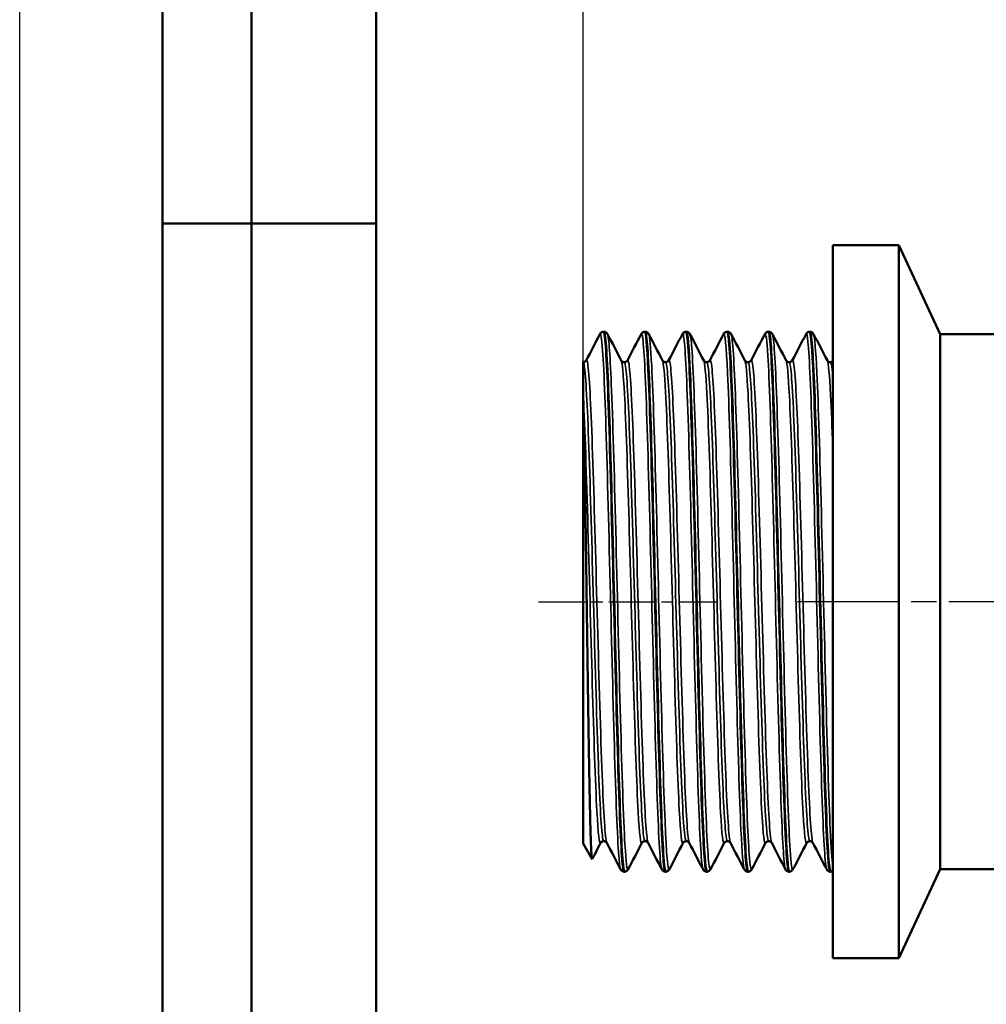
# Model space of a CAD drawing. Header units: millimetres. Extents: x -81 to 436, y -69 to 356.
# Tile 5 of 11: x 0 to 54, y 188 to 243. Entities that reach past the tile are written whole.
import ezdxf
from ezdxf.enums import TextEntityAlignment as Align

# ---------------------------------------------------------------- set-up
doc = ezdxf.new("R2010")
doc.units = ezdxf.units.MM
doc.linetypes.add('CHAIN', pattern=[0.7087, 0.4724, -0.0591, 0.1181, -0.0591])
for name, color, linetype, lineweight in [('Видимые тонкие (ГОСТ)', 7, 'Continuous', 35), ('Видимый контур (ГОСТ)', 7, 'Continuous', 50), ('Кромка (ГОСТ)', 7, 'Continuous', 50), ('Обозначение (ГОСТ)', 7, 'Continuous', 25), ('Осевая линия (ГОСТ)', 7, 'Continuous', 25), ('Размер (ГОСТ)', 7, 'Continuous', 25), ('Эскизная геометрия (ГОСТ)', 7, 'Continuous', 50)]:
    doc.layers.add(name, color=color, linetype=linetype, lineweight=lineweight)
doc.styles.get("Standard").update_dxf_attribs({"font": 'GOST Common Italic.ttf'})
doc.styles.add('Обычный текст (ГОСТ)', font='GOST Common Italic.ttf')
doc.dimstyles.new('Обычный (ГОСТ)', dxfattribs={"dimtxt": 3.5, "dimasz": 3.5, "dimexe": 1, "dimexo": 0, "dimgap": 0.5, "dimtad": 1, "dimrnd": 1e-08, "dimtxsty": 'Обычный текст (ГОСТ)', "dimblk": 'Filled-1', "dimcen": 0.09, "dimdle": 15, "dimclrd": 256, "dimclre": 256, "dimclrt": 256, "dimazin": 2, "dimtfac": 0.714286, "dimtdec": 3, "dimtmove": 0, "dimatfit": 3, "dimfxl": 1, "dimtolj": 1, "dimlwd": 25, "dimlwe": 25, "dimarcsym": 0})

# ---------------------------------------------------------------- blocks, each defined once
blk = doc.blocks.new('ГОСТ - Доп. графы 2')
at = {"layer": 'Эскизная геометрия (ГОСТ)'}
for p, q in [((-12, 0), (-12, 120)), ((-7, 0), (-7, 120)), ((-12, 60), (0, 60))]:
    blk.add_line(p, q, dxfattribs=at)
at = {"layer": 'Обозначение (ГОСТ)', "lineweight": 30, "width": 0.8, "flags": 17}
for tag, p in [('Первичная_применяемость', (-3.651, 90.027)), ('Справочный_номер', (-3.551, 30.017))]:
    blk.add_attdef(tag, text='', height=3.17, rotation=90, dxfattribs=at).set_placement(p, align=Align.MIDDLE_CENTER)
blk = doc.blocks.new('Рамки ГОСТ_ граница 297x210')
at = {"layer": 'Кромка (ГОСТ)', "lineweight": 25}
blk.add_line((0, 0), (0, 297), dxfattribs=at)
at = {"layer": 'Кромка (ГОСТ)'}
blk.add_line((20, 292), (20, 5), dxfattribs=at)
blk = doc.blocks.new('Filled-1')
at = {"color": 0}
for p, q in [((0, 0), (-1, 0.143)), ((-1, 0.143), (-1, -0.143)), ((-1, 0), (0, 0)), ((-1, -0.143), (0, 0))]:
    blk.add_line(p, q, dxfattribs=at)
at = {"color": 0, "flags": 128}
blk.add_lwpolyline([(-1, -0.143), (0, 0), (-1, 0.143), (-1, -0.143)], dxfattribs=at)
at = {"color": 0}
blk.add_solid([(-1, -0.143), (0, 0), (-1, 0.143), (-1, -0.143)], dxfattribs=at)
blk = doc.blocks.new('*D8')
at = {"layer": 'Defpoints', "color": 0, "linetype": 'Continuous', "transparency": 16777216}
for p in [(31.599, 265.63), (97.6, 256.795), (31.599, 222.397)]:
    blk.add_point(p, dxfattribs=at)
at = {"layer": 'Размер (ГОСТ)', "linetype": 'Continuous', "lineweight": 25, "transparency": 16777216}
for p, q in [((31.599, 222.397), (31.599, 266.63)), ((97.6, 256.795), (97.6, 266.63)), ((94.1, 265.63), (35.099, 265.63))]:
    blk.add_line(p, q, dxfattribs=at)
at = {"layer": 'Размер (ГОСТ)', "linetype": 'Continuous', "lineweight": 25, "transparency": 16777216, "xscale": 3.5, "yscale": 3.5, "zscale": 3.5, "rotation": 180}
blk.add_blockref('Filled-1', (31.599, 265.63), dxfattribs=at)
at = {"layer": 'Размер (ГОСТ)', "linetype": 'Continuous', "lineweight": 25, "transparency": 16777216, "xscale": 3.5, "yscale": 3.5, "zscale": 3.5}
blk.add_blockref('Filled-1', (97.6, 265.63), dxfattribs=at)
at = {"layer": 'Размер (ГОСТ)', "linetype": 'Continuous', "lineweight": 25, "transparency": 16777216, "insert": (64.489, 269.63), "char_height": 3.5, "attachment_point": 1, "style": 'Обычный текст (ГОСТ)'}
blk.add_mtext('\\A1;66', dxfattribs=at)

msp = doc.modelspace()

# ---------------------------------------------------------------- linework, layer by layer
at = {"layer": 'Видимые тонкие (ГОСТ)'}
for points, knots in [([(32.545, 225.8), (32.594, 225.893), (32.644, 225.587), (32.693, 224.885), (32.776, 223.699), (32.86, 221.389), (32.943, 218.456), (33.027, 215.524), (33.11, 211.99), (33.194, 208.617), (33.277, 205.246), (33.36, 202.061), (33.444, 199.751), (33.527, 197.441), (33.611, 196.022), (33.694, 195.8), (33.696, 195.794), (33.698, 195.789), (33.701, 195.785)], [3.094605, 3.094605, 3.094605, 3.094605, 3.496999, 3.496999, 3.496999, 4.177541, 4.177541, 4.177541, 4.857885, 4.857885, 4.857885, 5.538035, 5.538035, 5.538035, 6.217995, 6.217995, 6.217995, 6.236197, 6.236197, 6.236197, 6.236197]), ([(39.479, 225.807), (39.553, 225.941), (39.626, 225.167), (39.699, 223.595), (39.783, 221.81), (39.866, 219.01), (39.95, 215.799), (40.033, 212.59), (40.116, 208.993), (40.199, 205.785), (40.283, 202.578), (40.366, 199.782), (40.449, 197.999), (40.511, 196.673), (40.573, 195.914), (40.635, 195.789)], [21.944161, 21.944161, 21.944161, 21.944161, 22.542885, 22.542885, 22.542885, 23.222581, 23.222581, 23.222581, 23.901922, 23.901922, 23.901922, 24.580921, 24.580921, 24.580921, 25.085753, 25.085753, 25.085753, 25.085753]), ([(41.791, 225.801), (41.846, 225.904), (41.902, 225.496), (41.958, 224.592), (42.042, 223.237), (42.125, 220.779), (42.209, 217.75), (42.292, 214.725), (42.376, 211.154), (42.459, 207.81), (42.543, 204.47), (42.626, 201.381), (42.71, 199.21), (42.789, 197.157), (42.867, 195.94), (42.946, 195.785)], [28.227346, 28.227346, 28.227346, 28.227346, 28.682129, 28.682129, 28.682129, 29.364085, 29.364085, 29.364085, 30.045164, 30.045164, 30.045164, 30.725433, 30.725433, 30.725433, 31.368939, 31.368939, 31.368939, 31.368939]), ([(32.967, 225.807), (33.042, 225.657), (33.118, 224.537), (33.194, 222.633), (33.277, 220.534), (33.36, 217.495), (33.444, 214.175), (33.527, 210.856), (33.611, 207.279), (33.694, 204.217), (33.777, 201.155), (33.861, 198.629), (33.944, 197.186), (34.004, 196.156), (34.063, 195.681), (34.122, 195.79)], [9.471766, 9.471766, 9.471766, 9.471766, 10.088634, 10.088634, 10.088634, 10.768784, 10.768784, 10.768784, 11.448744, 11.448744, 11.448744, 12.128518, 12.128518, 12.128518, 12.613359, 12.613359, 12.613359, 12.613359]), ([(34.856, 225.801), (34.886, 225.859), (34.915, 225.778), (34.944, 225.553), (35.027, 224.91), (35.11, 223.094), (35.193, 220.496), (35.277, 217.899), (35.36, 214.539), (35.443, 211.14), (35.526, 207.741), (35.61, 204.327), (35.693, 201.633), (35.776, 198.939), (35.859, 196.983), (35.942, 196.187), (35.966, 195.964), (35.989, 195.832), (36.012, 195.79)], [9.37779, 9.37779, 9.37779, 9.37779, 9.615086, 9.615086, 9.615086, 10.29399, 10.29399, 10.29399, 10.972733, 10.972733, 10.972733, 11.651317, 11.651317, 11.651317, 12.329748, 12.329748, 12.329748, 12.519383, 12.519383, 12.519383, 12.519383]), ([(35.278, 225.802), (35.333, 225.692), (35.388, 225.085), (35.443, 224.017), (35.526, 222.401), (35.61, 219.738), (35.693, 216.603), (35.776, 213.468), (35.859, 209.883), (35.942, 206.618), (36.026, 203.354), (36.109, 200.434), (36.192, 198.485), (36.273, 196.595), (36.353, 195.632), (36.434, 195.785)], [15.754951, 15.754951, 15.754951, 15.754951, 16.203482, 16.203482, 16.203482, 16.882067, 16.882067, 16.882067, 17.560497, 17.560497, 17.560497, 18.238777, 18.238777, 18.238777, 18.896544, 18.896544, 18.896544, 18.896544]), ([(37.168, 225.807), (37.175, 225.822), (37.182, 225.827), (37.189, 225.824), (37.273, 225.784), (37.356, 224.552), (37.439, 222.393), (37.524, 220.184), (37.609, 217.02), (37.694, 213.608), (37.777, 210.247), (37.861, 206.67), (37.945, 203.659), (38.029, 200.649), (38.112, 198.225), (38.196, 196.915), (38.239, 196.25), (38.281, 195.874), (38.324, 195.793)], [15.660975, 15.660975, 15.660975, 15.660975, 15.719727, 15.719727, 15.719727, 16.397315, 16.397315, 16.397315, 17.09053, 17.09053, 17.09053, 17.773665, 17.773665, 17.773665, 18.456313, 18.456313, 18.456313, 18.802568, 18.802568, 18.802568, 18.802568]), ([(37.59, 225.8), (37.624, 225.735), (37.659, 225.473), (37.694, 225.013), (37.777, 223.904), (37.861, 221.652), (37.945, 218.748), (38.029, 215.846), (38.112, 212.314), (38.196, 208.921), (38.28, 205.53), (38.363, 202.302), (38.447, 199.939), (38.531, 197.578), (38.614, 196.097), (38.698, 195.818), (38.714, 195.765), (38.729, 195.756), (38.745, 195.788)], [22.038136, 22.038136, 22.038136, 22.038136, 22.32128, 22.32128, 22.32128, 23.004415, 23.004415, 23.004415, 23.687062, 23.687062, 23.687062, 24.369238, 24.369238, 24.369238, 25.05096, 25.05096, 25.05096, 25.179729, 25.179729, 25.179729, 25.179729]), ([(39.901, 225.805), (39.917, 225.775), (39.933, 225.702), (39.95, 225.585), (40.033, 224.979), (40.116, 223.196), (40.199, 220.62), (40.283, 218.046), (40.366, 214.699), (40.449, 211.299), (40.532, 207.901), (40.616, 204.475), (40.699, 201.759), (40.782, 199.044), (40.865, 197.056), (40.948, 196.225), (40.984, 195.864), (41.021, 195.722), (41.057, 195.792)], [28.321322, 28.321322, 28.321322, 28.321322, 28.453331, 28.453331, 28.453331, 29.132671, 29.132671, 29.132671, 29.811671, 29.811671, 29.811671, 30.490346, 30.490346, 30.490346, 31.168712, 31.168712, 31.168712, 31.462914, 31.462914, 31.462914, 31.462914]), ([(42.212, 225.808), (42.295, 225.649), (42.377, 224.324), (42.459, 222.111), (42.543, 219.868), (42.626, 216.728), (42.71, 213.37), (42.793, 210.017), (42.876, 206.469), (42.96, 203.494), (43.043, 200.522), (43.126, 198.141), (43.209, 196.866), (43.262, 196.054), (43.315, 195.693), (43.368, 195.791)], [34.604507, 34.604507, 34.604507, 34.604507, 35.275914, 35.275914, 35.275914, 35.956182, 35.956182, 35.956182, 36.635705, 36.635705, 36.635705, 37.314546, 37.314546, 37.314546, 37.7461, 37.7461, 37.7461, 37.7461]), ([(44.102, 225.8), (44.138, 225.87), (44.174, 225.73), (44.21, 225.375), (44.293, 224.548), (44.376, 222.562), (44.459, 219.846), (44.543, 217.135), (44.626, 213.714), (44.709, 210.319), (44.792, 206.906), (44.876, 203.543), (44.96, 200.961), (45.043, 198.391), (45.126, 196.612), (45.209, 196.007), (45.225, 195.89), (45.242, 195.817), (45.258, 195.788)], [34.510531, 34.510531, 34.510531, 34.510531, 34.802878, 34.802878, 34.802878, 35.482092, 35.482092, 35.482092, 36.160061, 36.160061, 36.160061, 36.84173, 36.84173, 36.84173, 37.520363, 37.520363, 37.520363, 37.652124, 37.652124, 37.652124, 37.652124]), ([(44.524, 225.803), (44.585, 225.679), (44.647, 224.925), (44.709, 223.608), (44.792, 221.822), (44.876, 219.015), (44.96, 215.794), (45.043, 212.588), (45.126, 208.995), (45.209, 205.79), (45.293, 202.577), (45.376, 199.776), (45.459, 197.992), (45.506, 196.996), (45.553, 196.312), (45.599, 195.988)], [40.887692, 40.887692, 40.887692, 40.887692, 41.39081, 41.39081, 41.39081, 42.07248, 42.07248, 42.07248, 42.751112, 42.751112, 42.751112, 43.431317, 43.431317, 43.431317, 43.810952, 43.810952, 43.810952, 43.810952]), ([(31.6, 224.229), (31.686, 224.229), (31.771, 223.096), (31.857, 221.088), (31.943, 219.072), (32.029, 216.189), (32.115, 213.098), (32.201, 210.008), (32.286, 206.735), (32.372, 204.026), (32.458, 201.329), (32.543, 199.212), (32.629, 198.156), (32.671, 197.633), (32.714, 197.371), (32.756, 197.372)], [3.141593, 3.141593, 3.141593, 3.141593, 3.839575, 3.839575, 3.839575, 4.540191, 4.540191, 4.540191, 5.240583, 5.240583, 5.240583, 5.938007, 5.938007, 5.938007, 6.283185, 6.283185, 6.283185, 6.283185]), ([(31.773, 224.321), (31.801, 224.377), (31.829, 224.319), (31.856, 224.143), (31.942, 223.598), (32.028, 221.926), (32.114, 219.508), (32.199, 217.09), (32.285, 213.945), (32.371, 210.789), (32.458, 207.583), (32.545, 204.391), (32.632, 201.961), (32.717, 199.569), (32.803, 197.933), (32.889, 197.424), (32.902, 197.344), (32.916, 197.292), (32.929, 197.267)], [3.089486, 3.089486, 3.089486, 3.089486, 3.314981, 3.314981, 3.314981, 4.014083, 4.014083, 4.014083, 4.712962, 4.712962, 4.712962, 5.422675, 5.422675, 5.422675, 6.121118, 6.121118, 6.121118, 6.231079, 6.231079, 6.231079, 6.231079]), ([(33.738, 224.322), (33.797, 224.203), (33.857, 223.567), (33.916, 222.458), (34.001, 220.854), (34.087, 218.275), (34.172, 215.304), (34.258, 212.334), (34.343, 208.996), (34.429, 206.047), (34.514, 203.098), (34.6, 200.56), (34.685, 199.008), (34.755, 197.744), (34.824, 197.141), (34.894, 197.268)], [9.476884, 9.476884, 9.476884, 9.476884, 9.958997, 9.958997, 9.958997, 10.656436, 10.656436, 10.656436, 11.353687, 11.353687, 11.353687, 12.050754, 12.050754, 12.050754, 12.618477, 12.618477, 12.618477, 12.618477]), ([(33.912, 224.229), (33.913, 224.229), (33.914, 224.229), (33.916, 224.229), (34.001, 224.194), (34.087, 223.024), (34.173, 220.984), (34.258, 218.945), (34.344, 216.052), (34.43, 212.965), (34.515, 209.878), (34.601, 206.619), (34.687, 203.931), (34.772, 201.243), (34.858, 199.145), (34.944, 198.114), (34.985, 197.618), (35.026, 197.371), (35.067, 197.371)], [9.424778, 9.424778, 9.424778, 9.424778, 9.435737, 9.435737, 9.435737, 10.134686, 10.134686, 10.134686, 10.833447, 10.833447, 10.833447, 11.532024, 11.532024, 11.532024, 12.230421, 12.230421, 12.230421, 12.566371, 12.566371, 12.566371, 12.566371]), ([(34.085, 224.321), (34.114, 224.379), (34.143, 224.312), (34.172, 224.114), (34.258, 223.533), (34.343, 221.834), (34.429, 219.401), (34.514, 216.969), (34.6, 213.822), (34.685, 210.674), (34.771, 207.527), (34.856, 204.402), (34.942, 202.006), (35.027, 199.611), (35.112, 197.964), (35.198, 197.438), (35.212, 197.35), (35.226, 197.293), (35.241, 197.267)], [9.372672, 9.372672, 9.372672, 9.372672, 9.610277, 9.610277, 9.610277, 10.307528, 10.307528, 10.307528, 11.004595, 11.004595, 11.004595, 11.701484, 11.701484, 11.701484, 12.398197, 12.398197, 12.398197, 12.514264, 12.514264, 12.514264, 12.514264]), ([(36.05, 224.321), (36.107, 224.207), (36.165, 223.601), (36.222, 222.544), (36.308, 220.978), (36.393, 218.434), (36.478, 215.485), (36.564, 212.536), (36.649, 209.206), (36.734, 206.246), (36.82, 203.287), (36.905, 200.72), (36.99, 199.124), (37.062, 197.783), (37.134, 197.136), (37.205, 197.267)], [15.76007, 15.76007, 15.76007, 15.76007, 16.229548, 16.229548, 16.229548, 16.925451, 16.925451, 16.925451, 17.621205, 17.621205, 17.621205, 18.316815, 18.316815, 18.316815, 18.901662, 18.901662, 18.901662, 18.901662]), ([(36.223, 224.229), (36.224, 224.229), (36.226, 224.229), (36.227, 224.228), (36.313, 224.191), (36.398, 223.023), (36.484, 220.99), (36.569, 218.956), (36.655, 216.073), (36.74, 212.993), (36.826, 209.913), (36.911, 206.661), (36.997, 203.972), (37.086, 201.154), (37.176, 198.981), (37.266, 197.992), (37.303, 197.576), (37.341, 197.37), (37.379, 197.372)], [15.707963, 15.707963, 15.707963, 15.707963, 15.719858, 15.719858, 15.719858, 16.417266, 16.417266, 16.417266, 17.114524, 17.114524, 17.114524, 17.811636, 17.811636, 17.811636, 18.542384, 18.542384, 18.542384, 18.849556, 18.849556, 18.849556, 18.849556]), ([(36.396, 224.322), (36.424, 224.376), (36.451, 224.32), (36.478, 224.148), (36.564, 223.612), (36.649, 221.96), (36.734, 219.564), (36.82, 217.168), (36.905, 214.048), (36.99, 210.906), (37.075, 207.769), (37.161, 204.634), (37.246, 202.207), (37.333, 199.728), (37.42, 198.009), (37.507, 197.452), (37.522, 197.356), (37.537, 197.295), (37.552, 197.268)], [15.655857, 15.655857, 15.655857, 15.655857, 15.879292, 15.879292, 15.879292, 16.575047, 16.575047, 16.575047, 17.270656, 17.270656, 17.270656, 17.965347, 17.965347, 17.965347, 18.674945, 18.674945, 18.674945, 18.797449, 18.797449, 18.797449, 18.797449]), ([(38.361, 224.322), (38.42, 224.204), (38.479, 223.571), (38.538, 222.469), (38.624, 220.865), (38.709, 218.278), (38.795, 215.299), (38.881, 212.321), (38.967, 208.974), (39.052, 206.02), (39.138, 203.067), (39.224, 200.53), (39.309, 198.984), (39.378, 197.736), (39.448, 197.142), (39.517, 197.268)], [22.043255, 22.043255, 22.043255, 22.043255, 22.523764, 22.523764, 22.523764, 23.223203, 23.223203, 23.223203, 23.922188, 23.922188, 23.922188, 24.620735, 24.620735, 24.620735, 25.184848, 25.184848, 25.184848, 25.184848]), ([(38.534, 224.228), (38.543, 224.229), (38.551, 224.219), (38.559, 224.199), (38.645, 223.986), (38.731, 222.634), (38.817, 220.453), (38.903, 218.272), (38.989, 215.28), (39.075, 212.16), (39.161, 209.042), (39.247, 205.82), (39.332, 203.23), (39.418, 200.642), (39.504, 198.704), (39.59, 197.86), (39.623, 197.531), (39.657, 197.369), (39.69, 197.371)], [21.991149, 21.991149, 21.991149, 21.991149, 22.05887, 22.05887, 22.05887, 22.759785, 22.759785, 22.759785, 23.460246, 23.460246, 23.460246, 24.160269, 24.160269, 24.160269, 24.859873, 24.859873, 24.859873, 25.132741, 25.132741, 25.132741, 25.132741]), ([(38.708, 224.321), (38.737, 224.379), (38.766, 224.311), (38.795, 224.113), (38.881, 223.529), (38.967, 221.822), (39.052, 219.378), (39.138, 216.937), (39.224, 213.78), (39.309, 210.625), (39.395, 207.472), (39.481, 204.346), (39.566, 201.956), (39.652, 199.568), (39.737, 197.934), (39.823, 197.425), (39.836, 197.344), (39.85, 197.292), (39.863, 197.267)], [21.939042, 21.939042, 21.939042, 21.939042, 22.177044, 22.177044, 22.177044, 22.876029, 22.876029, 22.876029, 23.574576, 23.574576, 23.574576, 24.272705, 24.272705, 24.272705, 24.970431, 24.970431, 24.970431, 25.080635, 25.080635, 25.080635, 25.080635]), ([(40.673, 224.322), (40.731, 224.205), (40.79, 223.58), (40.848, 222.491), (40.933, 220.903), (41.019, 218.341), (41.104, 215.383), (41.189, 212.426), (41.275, 209.097), (41.36, 206.146), (41.448, 203.09), (41.537, 200.467), (41.625, 198.907), (41.693, 197.71), (41.76, 197.145), (41.828, 197.269)], [28.32644, 28.32644, 28.32644, 28.32644, 28.803828, 28.803828, 28.803828, 29.499806, 29.499806, 29.499806, 30.195486, 30.195486, 30.195486, 30.915684, 30.915684, 30.915684, 31.468033, 31.468033, 31.468033, 31.468033]), ([(40.846, 224.228), (40.855, 224.229), (40.865, 224.216), (40.874, 224.189), (40.96, 223.946), (41.045, 222.576), (41.131, 220.39), (41.216, 218.205), (41.302, 215.221), (41.387, 212.115), (41.475, 208.926), (41.563, 205.634), (41.651, 203.021), (41.737, 200.456), (41.823, 198.565), (41.909, 197.784), (41.94, 197.505), (41.971, 197.368), (42.001, 197.37)], [28.274334, 28.274334, 28.274334, 28.274334, 28.352214, 28.352214, 28.352214, 29.049668, 29.049668, 29.049668, 29.746824, 29.746824, 29.746824, 30.462371, 30.462371, 30.462371, 31.164926, 31.164926, 31.164926, 31.415927, 31.415927, 31.415927, 31.415927]), ([(41.019, 224.321), (41.047, 224.378), (41.076, 224.315), (41.104, 224.129), (41.189, 223.568), (41.275, 221.893), (41.36, 219.482), (41.448, 216.985), (41.537, 213.718), (41.625, 210.466), (41.711, 207.3), (41.797, 204.175), (41.883, 201.805), (41.969, 199.44), (42.055, 197.846), (42.141, 197.389), (42.152, 197.328), (42.163, 197.287), (42.175, 197.267)], [28.222227, 28.222227, 28.222227, 28.222227, 28.453647, 28.453647, 28.453647, 29.149327, 29.149327, 29.149327, 29.869525, 29.869525, 29.869525, 30.570666, 30.570666, 30.570666, 31.270791, 31.270791, 31.270791, 31.36382, 31.36382, 31.36382, 31.36382]), ([(42.984, 224.322), (43.045, 224.2), (43.106, 223.52), (43.168, 222.339), (43.253, 220.693), (43.338, 218.084), (43.424, 215.103), (43.509, 212.125), (43.594, 208.797), (43.679, 205.871), (43.765, 202.923), (43.851, 200.405), (43.937, 198.893), (44.005, 197.706), (44.072, 197.146), (44.14, 197.269)], [34.609626, 34.609626, 34.609626, 34.609626, 35.10873, 35.10873, 35.10873, 35.804844, 35.804844, 35.804844, 36.500363, 36.500363, 36.500363, 37.200964, 37.200964, 37.200964, 37.751218, 37.751218, 37.751218, 37.751218]), ([(43.157, 224.227), (43.17, 224.228), (43.183, 224.204), (43.196, 224.153), (43.282, 223.822), (43.367, 222.366), (43.453, 220.117), (43.542, 217.765), (43.632, 214.564), (43.721, 211.301), (43.807, 208.16), (43.893, 204.99), (43.979, 202.515), (44.065, 200.048), (44.151, 198.292), (44.237, 197.649), (44.262, 197.459), (44.288, 197.367), (44.313, 197.369)], [34.557519, 34.557519, 34.557519, 34.557519, 34.663954, 34.663954, 34.663954, 35.361505, 35.361505, 35.361505, 36.090764, 36.090764, 36.090764, 36.792558, 36.792558, 36.792558, 37.492506, 37.492506, 37.492506, 37.699112, 37.699112, 37.699112, 37.699112]), ([(43.33, 224.321), (43.362, 224.382), (43.393, 224.301), (43.424, 224.073), (43.509, 223.445), (43.594, 221.708), (43.679, 219.254), (43.765, 216.782), (43.851, 213.601), (43.937, 210.437), (44.023, 207.283), (44.109, 204.171), (44.194, 201.809), (44.28, 199.453), (44.365, 197.861), (44.451, 197.396), (44.463, 197.331), (44.474, 197.288), (44.486, 197.267)], [34.505413, 34.505413, 34.505413, 34.505413, 34.758685, 34.758685, 34.758685, 35.454204, 35.454204, 35.454204, 36.154805, 36.154805, 36.154805, 36.853522, 36.853522, 36.853522, 37.550638, 37.550638, 37.550638, 37.647005, 37.647005, 37.647005, 37.647005]), ([(45.295, 224.322), (45.356, 224.201), (45.416, 223.535), (45.477, 222.379), (45.518, 221.6), (45.558, 220.606), (45.599, 219.451)], [40.8928109, 40.8928109, 40.8928109, 40.8928109, 41.3863319, 41.3863319, 41.3863319, 41.7186572, 41.7186572, 41.7186572, 41.7186572]), ([(45.469, 224.226), (45.486, 224.228), (45.504, 224.183), (45.521, 224.091), (45.547, 223.956), (45.573, 223.721), (45.599, 223.392)], [40.8407045, 40.8407045, 40.8407045, 40.8407045, 40.98419, 40.98419, 40.98419, 41.1955777, 41.1955777, 41.1955777, 41.1955777]), ([(31.599, 222.554), (31.685, 220.984), (31.771, 218.424), (31.856, 215.458), (31.942, 212.494), (32.028, 209.146), (32.114, 206.177), (32.199, 203.21), (32.285, 200.644), (32.371, 199.065), (32.441, 197.763), (32.512, 197.14), (32.583, 197.268)], [3.661811, 3.661811, 3.661811, 3.661811, 4.36114, 4.36114, 4.36114, 5.060242, 5.060242, 5.060242, 5.759121, 5.759121, 5.759121, 6.335292, 6.335292, 6.335292, 6.335292])]:
    msp.add_open_spline(points, degree=3, knots=knots, dxfattribs=at)
at = {"layer": 'Видимый контур (ГОСТ)'}
for p, q in [((45.599, 230.796), (45.599, 190.796)), ((49.299, 230.796), (45.599, 230.796)), ((49.299, 230.796), (49.299, 190.796)), ((51.631, 225.796), (49.299, 230.796)), ((32.766, 225.941), (32.746, 225.941)), ((35.077, 225.941), (35.058, 225.941)), ((37.388, 225.941), (37.369, 225.941)), ((39.7, 225.941), (39.68, 225.941)), ((42.011, 225.941), (41.992, 225.941)), ((44.323, 225.941), (44.303, 225.941)), ((51.631, 225.796), (51.631, 210.796)), ((62.6, 225.795), (51.631, 225.795)), ((31.599, 222.554), (31.599, 224.229)), ((31.599, 224.229), (31.6, 224.229)), ((31.599, 222.397), (31.599, 222.554)), ((31.599, 222.397), (31.599, 197.229)), ((31.599, 197.229), (32.101, 196.359)), ((33.921, 195.651), (33.902, 195.651)), ((36.233, 195.651), (36.213, 195.651)), ((38.544, 195.651), (38.525, 195.651)), ((40.855, 195.651), (40.836, 195.651)), ((43.167, 195.651), (43.147, 195.651)), ((45.478, 195.651), (45.459, 195.651)), ((51.63, 195.795), (49.299, 190.796)), ((77.599, 195.795), (51.63, 195.795)), ((49.299, 190.796), (45.599, 190.796))]:
    msp.add_line(p, q, dxfattribs=at)
for points, knots in [([(32.545, 225.808), (32.555, 225.827), (32.567, 225.849), (32.609, 225.89), (32.629, 225.905), (32.679, 225.93), (32.712, 225.94), (32.746, 225.941)], [0, 0, 0, 0, 0.03596892, 0.03596892, 0.05468401, 0.05468401, 0.07407253, 0.07407253, 0.07407253, 0.07407253]), ([(32.746, 225.941), (32.751, 225.941), (32.755, 225.938), (32.76, 225.931), (32.843, 225.803), (32.926, 224.47), (33.01, 222.218), (33.093, 219.968), (33.176, 216.815), (33.259, 213.44), (33.343, 210.065), (33.426, 206.493), (33.509, 203.491), (33.592, 200.49), (33.676, 198.081), (33.759, 196.782), (33.807, 196.038), (33.854, 195.661), (33.902, 195.659)], [3.140634, 3.140634, 3.140634, 3.140634, 3.1788, 3.1788, 3.1788, 3.857976, 3.857976, 3.857976, 4.536955, 4.536955, 4.536955, 5.215741, 5.215741, 5.215741, 5.89434, 5.89434, 5.89434, 6.283185, 6.283185, 6.283185, 6.283185]), ([(32.766, 225.941), (32.812, 225.939), (32.856, 225.922), (32.912, 225.883), (32.929, 225.864), (32.953, 225.833), (32.961, 225.82), (32.967, 225.808)], [0, 0, 0, 0, 0.02669937, 0.02669937, 0.05144245, 0.05144245, 0.07403589, 0.07403589, 0.07403589, 0.07403589]), ([(33.922, 195.658), (33.893, 195.655), (33.865, 195.783), (33.837, 196.047), (33.754, 196.825), (33.671, 198.769), (33.588, 201.463), (33.505, 204.152), (33.422, 207.57), (33.339, 210.984), (33.256, 214.414), (33.172, 217.817), (33.089, 220.459), (33.006, 223.09), (32.923, 224.947), (32.84, 225.633), (32.815, 225.838), (32.79, 225.938), (32.766, 225.936)], [-12.567329, -12.567329, -12.567329, -12.567329, -12.337138, -12.337138, -12.337138, -11.65957, -11.65957, -11.65957, -10.983178, -10.983178, -10.983178, -10.303661, -10.303661, -10.303661, -9.626918, -9.626918, -9.626918, -9.424778, -9.424778, -9.424778, -9.424778]), ([(34.856, 225.808), (34.866, 225.827), (34.879, 225.849), (34.921, 225.89), (34.94, 225.905), (34.991, 225.93), (35.023, 225.94), (35.057, 225.941)], [0, 0, 0, 0, 0.03596892, 0.03596892, 0.05468401, 0.05468401, 0.07407253, 0.07407253, 0.07407253, 0.07407253]), ([(35.057, 225.938), (35.123, 225.934), (35.189, 225.198), (35.255, 223.806), (35.338, 222.056), (35.421, 219.28), (35.504, 216.074), (35.588, 212.87), (35.671, 209.258), (35.754, 206.014), (35.837, 202.771), (35.92, 199.917), (36.003, 198.066), (36.073, 196.5), (36.143, 195.66), (36.213, 195.653)], [9.423819, 9.423819, 9.423819, 9.423819, 9.962203, 9.962203, 9.962203, 10.639596, 10.639596, 10.639596, 11.316833, 11.316833, 11.316833, 11.993917, 11.993917, 11.993917, 12.566371, 12.566371, 12.566371, 12.566371]), ([(36.233, 195.66), (36.187, 195.659), (36.142, 196.003), (36.096, 196.688), (36.012, 197.937), (35.929, 200.31), (35.845, 203.294), (35.762, 206.274), (35.679, 209.843), (35.595, 213.229), (35.512, 216.611), (35.429, 219.788), (35.346, 222.075), (35.263, 224.36), (35.179, 225.74), (35.096, 225.92), (35.09, 225.934), (35.083, 225.941), (35.077, 225.941)], [-18.850515, -18.850515, -18.850515, -18.850515, -18.477453, -18.477453, -18.477453, -17.797012, -17.797012, -17.797012, -17.11743, -17.11743, -17.11743, -16.438641, -16.438641, -16.438641, -15.760581, -15.760581, -15.760581, -15.707963, -15.707963, -15.707963, -15.707963]), ([(35.077, 225.941), (35.124, 225.939), (35.167, 225.922), (35.224, 225.883), (35.241, 225.864), (35.264, 225.833), (35.272, 225.82), (35.278, 225.808)], [0, 0, 0, 0, 0.02669937, 0.02669937, 0.05144245, 0.05144245, 0.07403589, 0.07403589, 0.07403589, 0.07403589]), ([(37.168, 225.808), (37.178, 225.827), (37.19, 225.849), (37.232, 225.89), (37.251, 225.905), (37.302, 225.93), (37.335, 225.94), (37.369, 225.941)], [0, 0, 0, 0, 0.03596892, 0.03596892, 0.05468401, 0.05468401, 0.07407253, 0.07407253, 0.07407253, 0.07407253]), ([(37.369, 225.931), (37.415, 225.932), (37.462, 225.577), (37.508, 224.868), (37.593, 223.585), (37.677, 221.158), (37.761, 218.121), (37.845, 215.109), (37.928, 211.519), (38.012, 208.131), (38.095, 204.746), (38.179, 201.586), (38.262, 199.338), (38.346, 197.09), (38.429, 195.769), (38.513, 195.659), (38.517, 195.654), (38.521, 195.651), (38.525, 195.652)], [15.707005, 15.707005, 15.707005, 15.707005, 16.086661, 16.086661, 16.086661, 16.773964, 16.773964, 16.773964, 17.455649, 17.455649, 17.455649, 18.136852, 18.136852, 18.136852, 18.81759, 18.81759, 18.81759, 18.849556, 18.849556, 18.849556, 18.849556]), ([(38.544, 195.655), (38.478, 195.659), (38.412, 196.395), (38.346, 197.786), (38.263, 199.539), (38.18, 202.32), (38.097, 205.531), (38.014, 208.74), (37.931, 212.356), (37.847, 215.602), (37.764, 218.846), (37.681, 221.697), (37.598, 223.544), (37.528, 225.099), (37.458, 225.932), (37.388, 225.939)], [-25.1337, -25.1337, -25.1337, -25.1337, -24.595317, -24.595317, -24.595317, -23.917024, -23.917024, -23.917024, -23.239082, -23.239082, -23.239082, -22.561475, -22.561475, -22.561475, -21.991149, -21.991149, -21.991149, -21.991149]), ([(37.389, 225.941), (37.435, 225.939), (37.479, 225.922), (37.535, 225.883), (37.552, 225.864), (37.576, 225.833), (37.583, 225.82), (37.59, 225.808)], [0, 0, 0, 0, 0.02669937, 0.02669937, 0.05144245, 0.05144245, 0.07403589, 0.07403589, 0.07403589, 0.07403589]), ([(39.479, 225.808), (39.489, 225.827), (39.502, 225.849), (39.544, 225.89), (39.563, 225.905), (39.614, 225.93), (39.646, 225.94), (39.68, 225.941)], [0, 0, 0, 0, 0.03596892, 0.03596892, 0.05468401, 0.05468401, 0.07407253, 0.07407253, 0.07407253, 0.07407253]), ([(39.68, 225.935), (39.708, 225.938), (39.735, 225.815), (39.763, 225.564), (39.846, 224.804), (39.929, 222.873), (40.012, 220.186), (40.095, 217.501), (40.178, 214.08), (40.262, 210.657), (40.345, 207.237), (40.428, 203.839), (40.511, 201.194), (40.594, 198.55), (40.677, 196.676), (40.76, 195.974), (40.785, 195.76), (40.811, 195.655), (40.836, 195.657)], [21.99019, 21.99019, 21.99019, 21.99019, 22.214883, 22.214883, 22.214883, 22.893176, 22.893176, 22.893176, 23.571118, 23.571118, 23.571118, 24.248725, 24.248725, 24.248725, 24.926013, 24.926013, 24.926013, 25.132741, 25.132741, 25.132741, 25.132741]), ([(39.7, 225.941), (39.747, 225.939), (39.79, 225.922), (39.846, 225.883), (39.864, 225.864), (39.887, 225.833), (39.895, 225.82), (39.901, 225.808)], [0, 0, 0, 0, 0.02669937, 0.02669937, 0.05144245, 0.05144245, 0.07403589, 0.07403589, 0.07403589, 0.07403589]), ([(40.856, 195.651), (40.771, 195.65), (40.686, 196.904), (40.601, 199.139), (40.517, 201.354), (40.432, 204.513), (40.348, 207.92), (40.264, 211.298), (40.181, 214.896), (40.097, 217.932), (40.014, 220.965), (39.93, 223.415), (39.847, 224.752), (39.798, 225.534), (39.749, 225.931), (39.7, 225.933)], [-31.416885, -31.416885, -31.416885, -31.416885, -30.72354, -30.72354, -30.72354, -30.036236, -30.036236, -30.036236, -29.354552, -29.354552, -29.354552, -28.673349, -28.673349, -28.673349, -28.274334, -28.274334, -28.274334, -28.274334]), ([(41.791, 225.808), (41.8, 225.827), (41.813, 225.849), (41.855, 225.89), (41.874, 225.905), (41.925, 225.93), (41.958, 225.94), (41.991, 225.941)], [0, 0, 0, 0, 0.03596892, 0.03596892, 0.05468401, 0.05468401, 0.07407253, 0.07407253, 0.07407253, 0.07407253]), ([(41.991, 225.94), (41.999, 225.941), (42.006, 225.933), (42.013, 225.915), (42.097, 225.715), (42.18, 224.305), (42.264, 221.992), (42.347, 219.682), (42.43, 216.486), (42.514, 213.095), (42.597, 209.708), (42.68, 206.149), (42.763, 203.187), (42.846, 200.227), (42.93, 197.882), (43.013, 196.656), (43.058, 195.994), (43.103, 195.66), (43.147, 195.659)], [28.273375, 28.273375, 28.273375, 28.273375, 28.332748, 28.332748, 28.332748, 29.013189, 29.013189, 29.013189, 29.692771, 29.692771, 29.692771, 30.37156, 30.37156, 30.37156, 31.049619, 31.049619, 31.049619, 31.415927, 31.415927, 31.415927, 31.415927]), ([(43.167, 195.656), (43.146, 195.653), (43.124, 195.727), (43.103, 195.879), (43.02, 196.47), (42.937, 198.241), (42.854, 200.814), (42.771, 203.385), (42.688, 206.739), (42.605, 210.156), (42.522, 213.572), (42.439, 217.027), (42.355, 219.779), (42.272, 222.531), (42.189, 224.562), (42.106, 225.437), (42.075, 225.771), (42.043, 225.936), (42.011, 225.934)], [-37.70007, -37.70007, -37.70007, -37.70007, -37.52555, -37.52555, -37.52555, -36.847997, -36.847997, -36.847997, -36.170604, -36.170604, -36.170604, -35.493368, -35.493368, -35.493368, -34.816284, -34.816284, -34.816284, -34.557519, -34.557519, -34.557519, -34.557519]), ([(42.012, 225.941), (42.058, 225.939), (42.101, 225.922), (42.158, 225.883), (42.175, 225.864), (42.199, 225.833), (42.206, 225.82), (42.212, 225.808)], [0, 0, 0, 0, 0.02669937, 0.02669937, 0.05144245, 0.05144245, 0.07403589, 0.07403589, 0.07403589, 0.07403589]), ([(44.102, 225.808), (44.112, 225.827), (44.124, 225.849), (44.166, 225.89), (44.186, 225.905), (44.236, 225.93), (44.269, 225.94), (44.303, 225.941)], [0, 0, 0, 0, 0.03596892, 0.03596892, 0.05468401, 0.05468401, 0.07407253, 0.07407253, 0.07407253, 0.07407253]), ([(44.303, 225.94), (44.376, 225.936), (44.449, 225.031), (44.521, 223.355), (44.604, 221.446), (44.687, 218.551), (44.77, 215.291), (44.854, 212.015), (44.937, 208.392), (45.02, 205.204), (45.103, 202.029), (45.186, 199.307), (45.269, 197.622), (45.332, 196.337), (45.396, 195.662), (45.459, 195.656)], [34.556561, 34.556561, 34.556561, 34.556561, 35.150631, 35.150631, 35.150631, 35.827022, 35.827022, 35.827022, 36.50654, 36.50654, 36.50654, 37.183282, 37.183282, 37.183282, 37.699112, 37.699112, 37.699112, 37.699112]), ([(45.479, 195.66), (45.436, 195.658), (45.392, 195.964), (45.349, 196.574), (45.266, 197.753), (45.183, 200.061), (45.099, 203), (45.016, 205.939), (44.933, 209.488), (44.85, 212.883), (44.766, 216.278), (44.683, 219.494), (44.6, 221.839), (44.517, 224.183), (44.433, 225.641), (44.35, 225.899), (44.341, 225.927), (44.332, 225.941), (44.323, 225.94)], [-43.983256, -43.983256, -43.983256, -43.983256, -43.6314, -43.6314, -43.6314, -42.952225, -42.952225, -42.952225, -42.273246, -42.273246, -42.273246, -41.594459, -41.594459, -41.594459, -40.915861, -40.915861, -40.915861, -40.840704, -40.840704, -40.840704, -40.840704]), ([(44.323, 225.941), (44.369, 225.939), (44.413, 225.922), (44.469, 225.883), (44.486, 225.864), (44.51, 225.833), (44.518, 225.82), (44.524, 225.808)], [0, 0, 0, 0, 0.02669937, 0.02669937, 0.05144245, 0.05144245, 0.07403589, 0.07403589, 0.07403589, 0.07403589]), ([(31.6, 224.229), (31.646, 224.229), (31.689, 224.247), (31.739, 224.281), (31.752, 224.296), (31.767, 224.316), (31.771, 224.323), (31.773, 224.328)], [0, 0, 0, 0, 0.02787199, 0.02787199, 0.05201687, 0.05201687, 0.07424571, 0.07424571, 0.07424571, 0.07424571]), ([(33.738, 224.328), (33.742, 224.321), (33.749, 224.306), (33.783, 224.273), (33.8, 224.26), (33.848, 224.237), (33.88, 224.229), (33.912, 224.229)], [0, 0, 0, 0, 0.03590234, 0.03590234, 0.05473981, 0.05473981, 0.07427776, 0.07427776, 0.07427776, 0.07427776]), ([(33.912, 224.229), (33.957, 224.229), (34, 224.247), (34.05, 224.281), (34.063, 224.296), (34.079, 224.316), (34.083, 224.323), (34.085, 224.328)], [0, 0, 0, 0, 0.02787199, 0.02787199, 0.05201687, 0.05201687, 0.07424571, 0.07424571, 0.07424571, 0.07424571]), ([(36.05, 224.328), (36.053, 224.321), (36.06, 224.306), (36.095, 224.273), (36.112, 224.26), (36.159, 224.237), (36.191, 224.229), (36.223, 224.229)], [0, 0, 0, 0, 0.03590234, 0.03590234, 0.05473981, 0.05473981, 0.07427776, 0.07427776, 0.07427776, 0.07427776]), ([(36.223, 224.229), (36.269, 224.229), (36.312, 224.247), (36.362, 224.281), (36.374, 224.296), (36.39, 224.316), (36.394, 224.323), (36.396, 224.328)], [0, 0, 0, 0, 0.02787199, 0.02787199, 0.05201687, 0.05201687, 0.07424571, 0.07424571, 0.07424571, 0.07424571]), ([(38.361, 224.328), (38.365, 224.321), (38.372, 224.306), (38.406, 224.273), (38.423, 224.26), (38.471, 224.237), (38.502, 224.229), (38.534, 224.229)], [0, 0, 0, 0, 0.03590234, 0.03590234, 0.05473981, 0.05473981, 0.07427776, 0.07427776, 0.07427776, 0.07427776]), ([(38.534, 224.229), (38.58, 224.229), (38.623, 224.247), (38.673, 224.281), (38.686, 224.296), (38.702, 224.316), (38.705, 224.323), (38.708, 224.328)], [0, 0, 0, 0, 0.02787199, 0.02787199, 0.05201687, 0.05201687, 0.07424571, 0.07424571, 0.07424571, 0.07424571]), ([(40.673, 224.328), (40.676, 224.321), (40.683, 224.306), (40.718, 224.273), (40.735, 224.26), (40.782, 224.237), (40.814, 224.229), (40.846, 224.229)], [0, 0, 0, 0, 0.03590234, 0.03590234, 0.05473981, 0.05473981, 0.07427776, 0.07427776, 0.07427776, 0.07427776]), ([(40.846, 224.229), (40.891, 224.229), (40.935, 224.247), (40.984, 224.281), (40.997, 224.296), (41.013, 224.316), (41.017, 224.323), (41.019, 224.328)], [0, 0, 0, 0, 0.02787199, 0.02787199, 0.05201687, 0.05201687, 0.07424571, 0.07424571, 0.07424571, 0.07424571]), ([(42.984, 224.328), (42.988, 224.321), (42.994, 224.306), (43.029, 224.273), (43.046, 224.26), (43.094, 224.237), (43.125, 224.229), (43.157, 224.229)], [0, 0, 0, 0, 0.03590234, 0.03590234, 0.05473981, 0.05473981, 0.07427776, 0.07427776, 0.07427776, 0.07427776]), ([(43.157, 224.229), (43.203, 224.229), (43.246, 224.247), (43.296, 224.281), (43.309, 224.296), (43.324, 224.316), (43.328, 224.323), (43.33, 224.328)], [0, 0, 0, 0, 0.02787199, 0.02787199, 0.05201687, 0.05201687, 0.07424571, 0.07424571, 0.07424571, 0.07424571]), ([(45.295, 224.328), (45.299, 224.321), (45.306, 224.306), (45.34, 224.273), (45.357, 224.26), (45.405, 224.237), (45.437, 224.229), (45.469, 224.229)], [0, 0, 0, 0, 0.03590234, 0.03590234, 0.05473981, 0.05473981, 0.07427776, 0.07427776, 0.07427776, 0.07427776]), ([(45.469, 224.229), (45.514, 224.229), (45.557, 224.247), (45.59, 224.269), (45.595, 224.272), (45.599, 224.276)], [0, 0, 0, 0, 0.02787199, 0.02787199, 0.03372707, 0.03372707, 0.03372707, 0.03372707]), ([(31.599, 222.397), (31.613, 221.897), (31.628, 221.302), (31.658, 219.861), (31.674, 219.001), (31.715, 216.562), (31.74, 214.883), (31.79, 211.342), (31.815, 209.513), (31.866, 205.942), (31.89, 204.235), (31.941, 201.173), (31.966, 199.851), (32.016, 197.771), (32.041, 197.039), (32.081, 196.431), (32.096, 196.331), (32.111, 196.36)], [-6.261758, -6.261758, -6.261758, -6.261758, -5.959311, -5.959311, -5.620965, -5.620965, -5.081335, -5.081335, -4.53671, -4.53671, -3.987091, -3.987091, -3.432479, -3.432479, -2.872874, -2.872874, -2.537905, -2.537905, -2.537905, -2.537905]), ([(51.631, 210.796), (51.631, 208.912), (51.631, 206.904), (51.63, 203.208), (51.63, 201.521), (51.63, 198.857), (51.63, 197.703), (51.63, 196.172), (51.63, 195.795), (51.63, 195.795)], [-2.260171, -2.260171, -2.260171, -2.260171, -1.695176, -1.695176, -1.130131, -1.130131, -0.565066, -0.565066, 0, 0, 0, 0]), ([(32.756, 197.363), (32.71, 197.363), (32.667, 197.346), (32.617, 197.312), (32.604, 197.297), (32.589, 197.276), (32.585, 197.269), (32.583, 197.265)], [0, 0, 0, 0, 0.02787199, 0.02787199, 0.05201687, 0.05201687, 0.07424571, 0.07424571, 0.07424571, 0.07424571]), ([(32.929, 197.265), (32.925, 197.272), (32.919, 197.286), (32.884, 197.319), (32.867, 197.333), (32.819, 197.355), (32.788, 197.363), (32.756, 197.363)], [0, 0, 0, 0, 0.03590234, 0.03590234, 0.05473981, 0.05473981, 0.07427776, 0.07427776, 0.07427776, 0.07427776]), ([(35.067, 197.363), (35.022, 197.363), (34.978, 197.346), (34.929, 197.312), (34.916, 197.297), (34.9, 197.276), (34.896, 197.269), (34.894, 197.265)], [0, 0, 0, 0, 0.02787199, 0.02787199, 0.05201687, 0.05201687, 0.07424571, 0.07424571, 0.07424571, 0.07424571]), ([(35.241, 197.265), (35.237, 197.272), (35.23, 197.286), (35.196, 197.319), (35.178, 197.333), (35.131, 197.355), (35.099, 197.363), (35.067, 197.363)], [0, 0, 0, 0, 0.03590234, 0.03590234, 0.05473981, 0.05473981, 0.07427776, 0.07427776, 0.07427776, 0.07427776]), ([(37.379, 197.363), (37.333, 197.363), (37.29, 197.346), (37.24, 197.312), (37.227, 197.297), (37.211, 197.276), (37.208, 197.269), (37.205, 197.265)], [0, 0, 0, 0, 0.02787199, 0.02787199, 0.05201687, 0.05201687, 0.07424571, 0.07424571, 0.07424571, 0.07424571]), ([(37.552, 197.265), (37.548, 197.272), (37.542, 197.286), (37.507, 197.319), (37.49, 197.333), (37.442, 197.355), (37.411, 197.363), (37.379, 197.363)], [0, 0, 0, 0, 0.03590234, 0.03590234, 0.05473981, 0.05473981, 0.07427776, 0.07427776, 0.07427776, 0.07427776]), ([(39.69, 197.363), (39.645, 197.363), (39.601, 197.346), (39.552, 197.312), (39.539, 197.297), (39.523, 197.276), (39.519, 197.269), (39.517, 197.265)], [0, 0, 0, 0, 0.02787199, 0.02787199, 0.05201687, 0.05201687, 0.07424571, 0.07424571, 0.07424571, 0.07424571]), ([(39.863, 197.265), (39.86, 197.272), (39.853, 197.286), (39.818, 197.319), (39.801, 197.333), (39.754, 197.355), (39.722, 197.363), (39.69, 197.363)], [0, 0, 0, 0, 0.03590234, 0.03590234, 0.05473981, 0.05473981, 0.07427776, 0.07427776, 0.07427776, 0.07427776]), ([(42.001, 197.363), (41.956, 197.363), (41.913, 197.346), (41.863, 197.312), (41.85, 197.297), (41.834, 197.276), (41.831, 197.269), (41.828, 197.265)], [0, 0, 0, 0, 0.02787199, 0.02787199, 0.05201687, 0.05201687, 0.07424571, 0.07424571, 0.07424571, 0.07424571]), ([(42.175, 197.265), (42.171, 197.272), (42.164, 197.286), (42.13, 197.319), (42.113, 197.333), (42.065, 197.355), (42.033, 197.363), (42.001, 197.363)], [0, 0, 0, 0, 0.03590234, 0.03590234, 0.05473981, 0.05473981, 0.07427776, 0.07427776, 0.07427776, 0.07427776]), ([(44.313, 197.363), (44.267, 197.363), (44.224, 197.346), (44.174, 197.312), (44.161, 197.297), (44.146, 197.276), (44.142, 197.269), (44.14, 197.265)], [0, 0, 0, 0, 0.02787199, 0.02787199, 0.05201687, 0.05201687, 0.07424571, 0.07424571, 0.07424571, 0.07424571]), ([(44.486, 197.265), (44.482, 197.272), (44.476, 197.286), (44.441, 197.319), (44.424, 197.333), (44.376, 197.355), (44.345, 197.363), (44.313, 197.363)], [0, 0, 0, 0, 0.03590234, 0.03590234, 0.05473981, 0.05473981, 0.07427776, 0.07427776, 0.07427776, 0.07427776]), ([(33.902, 195.651), (33.855, 195.653), (33.812, 195.671), (33.755, 195.709), (33.738, 195.728), (33.714, 195.76), (33.707, 195.773), (33.701, 195.784)], [0, 0, 0, 0, 0.02669937, 0.02669937, 0.05144245, 0.05144245, 0.07403589, 0.07403589, 0.07403589, 0.07403589]), ([(34.122, 195.784), (34.113, 195.766), (34.1, 195.743), (34.058, 195.703), (34.039, 195.687), (33.988, 195.662), (33.955, 195.653), (33.922, 195.651)], [0, 0, 0, 0, 0.03596892, 0.03596892, 0.05468401, 0.05468401, 0.07407253, 0.07407253, 0.07407253, 0.07407253]), ([(36.213, 195.651), (36.166, 195.653), (36.123, 195.671), (36.067, 195.709), (36.049, 195.728), (36.026, 195.76), (36.018, 195.773), (36.012, 195.784)], [0, 0, 0, 0, 0.02669937, 0.02669937, 0.05144245, 0.05144245, 0.07403589, 0.07403589, 0.07403589, 0.07403589]), ([(36.434, 195.784), (36.424, 195.766), (36.411, 195.743), (36.369, 195.703), (36.35, 195.687), (36.3, 195.662), (36.267, 195.653), (36.233, 195.651)], [0, 0, 0, 0, 0.03596892, 0.03596892, 0.05468401, 0.05468401, 0.07407253, 0.07407253, 0.07407253, 0.07407253]), ([(38.524, 195.651), (38.478, 195.653), (38.434, 195.671), (38.378, 195.709), (38.361, 195.728), (38.337, 195.76), (38.33, 195.773), (38.324, 195.784)], [0, 0, 0, 0, 0.02669937, 0.02669937, 0.05144245, 0.05144245, 0.07403589, 0.07403589, 0.07403589, 0.07403589]), ([(38.745, 195.784), (38.735, 195.766), (38.723, 195.743), (38.681, 195.703), (38.662, 195.687), (38.611, 195.662), (38.578, 195.653), (38.544, 195.651)], [0, 0, 0, 0, 0.03596892, 0.03596892, 0.05468401, 0.05468401, 0.07407253, 0.07407253, 0.07407253, 0.07407253]), ([(40.836, 195.651), (40.789, 195.653), (40.746, 195.671), (40.689, 195.709), (40.672, 195.728), (40.649, 195.76), (40.641, 195.773), (40.635, 195.784)], [0, 0, 0, 0, 0.02669937, 0.02669937, 0.05144245, 0.05144245, 0.07403589, 0.07403589, 0.07403589, 0.07403589]), ([(41.057, 195.784), (41.047, 195.766), (41.034, 195.743), (40.992, 195.703), (40.973, 195.687), (40.922, 195.662), (40.89, 195.653), (40.856, 195.651)], [0, 0, 0, 0, 0.03596892, 0.03596892, 0.05468401, 0.05468401, 0.07407253, 0.07407253, 0.07407253, 0.07407253]), ([(43.147, 195.651), (43.101, 195.653), (43.057, 195.671), (43.001, 195.709), (42.984, 195.728), (42.96, 195.76), (42.952, 195.773), (42.946, 195.784)], [0, 0, 0, 0, 0.02669937, 0.02669937, 0.05144245, 0.05144245, 0.07403589, 0.07403589, 0.07403589, 0.07403589]), ([(43.368, 195.784), (43.358, 195.766), (43.346, 195.743), (43.304, 195.703), (43.285, 195.687), (43.234, 195.662), (43.201, 195.653), (43.167, 195.651)], [0, 0, 0, 0, 0.03596892, 0.03596892, 0.05468401, 0.05468401, 0.07407253, 0.07407253, 0.07407253, 0.07407253]), ([(45.459, 195.651), (45.412, 195.653), (45.369, 195.671), (45.312, 195.709), (45.295, 195.728), (45.271, 195.76), (45.264, 195.773), (45.258, 195.784)], [0, 0, 0, 0, 0.02669937, 0.02669937, 0.05144245, 0.05144245, 0.07403589, 0.07403589, 0.07403589, 0.07403589])]:
    msp.add_open_spline(points, degree=3, knots=knots, dxfattribs=at)
for points in [[(31.773, 224.328), (32.031, 224.821), (32.288, 225.315), (32.545, 225.808)], [(32.967, 225.808), (33.224, 225.315), (33.481, 224.821), (33.738, 224.328)], [(34.085, 224.328), (34.342, 224.821), (34.599, 225.315), (34.856, 225.808)], [(35.278, 225.808), (35.535, 225.315), (35.793, 224.821), (36.05, 224.328)], [(36.396, 224.328), (36.653, 224.821), (36.911, 225.315), (37.168, 225.808)], [(37.59, 225.808), (37.847, 225.315), (38.104, 224.821), (38.361, 224.328)], [(38.708, 224.328), (38.965, 224.821), (39.222, 225.315), (39.479, 225.808)], [(39.901, 225.808), (40.158, 225.315), (40.415, 224.821), (40.673, 224.328)], [(41.019, 224.328), (41.276, 224.821), (41.533, 225.315), (41.791, 225.808)], [(42.212, 225.808), (42.47, 225.315), (42.727, 224.821), (42.984, 224.328)], [(43.33, 224.328), (43.588, 224.821), (43.845, 225.315), (44.102, 225.808)], [(44.524, 225.808), (44.781, 225.315), (45.038, 224.821), (45.295, 224.328)], [(32.583, 197.265), (32.425, 196.963), (32.268, 196.661), (32.111, 196.36)], [(33.701, 195.784), (33.444, 196.278), (33.186, 196.771), (32.929, 197.265)], [(34.894, 197.265), (34.637, 196.771), (34.38, 196.278), (34.122, 195.784)], [(36.012, 195.784), (35.755, 196.278), (35.498, 196.771), (35.241, 197.265)], [(37.205, 197.265), (36.948, 196.771), (36.691, 196.278), (36.434, 195.784)], [(38.324, 195.784), (38.066, 196.278), (37.809, 196.771), (37.552, 197.265)], [(39.517, 197.265), (39.26, 196.771), (39.002, 196.278), (38.745, 195.784)], [(40.635, 195.784), (40.378, 196.278), (40.121, 196.771), (39.863, 197.265)], [(41.828, 197.265), (41.571, 196.771), (41.314, 196.278), (41.057, 195.784)], [(42.946, 195.784), (42.689, 196.278), (42.432, 196.771), (42.175, 197.265)], [(44.14, 197.265), (43.882, 196.771), (43.625, 196.278), (43.368, 195.784)], [(45.258, 195.784), (45.001, 196.278), (44.743, 196.771), (44.486, 197.265)], [(45.599, 195.692), (45.57, 195.671), (45.526, 195.653), (45.479, 195.651)]]:
    msp.add_open_spline(points, degree=3, dxfattribs=at)
at = {"layer": 'Осевая линия (ГОСТ)', "linetype": 'CHAIN', "ltscale": 5.555153}
msp.add_line((29.099, 210.796), (39.099, 210.796), dxfattribs=at)
at = {"layer": 'Осевая линия (ГОСТ)', "linetype": 'CHAIN', "ltscale": 11.993792}
msp.add_line((74.784, 210.796), (43.099, 210.796), dxfattribs=at)

# ---------------------------------------------------------------- block references
for name, p in [('Рамки ГОСТ_ граница 297x210', (0, 0)), ('ГОСТ - Доп. графы 2', (20, 172))]:
    msp.add_blockref(name, p)

# ---------------------------------------------------------------- dimensions: what is measured, and where the dimension line sits
at = {"layer": 'Размер (ГОСТ)', "linetype": 'Continuous', "lineweight": 25}
dim = msp.add_linear_dim(base=(31.599, 265.63), p1=(97.6, 256.795), p2=(31.599, 222.397), angle=180, dimstyle='Обычный (ГОСТ)', override={"dimgap": 0.5, "dimdec": 2, "dimtol": 0, "dimlim": 0, "dimtp": 0, "dimtm": 0, "dimtdec": 3, "dimtofl": 0, "dimatfit": 1}, dxfattribs=at)
dim.commit()
dim.dimension.update_dxf_attribs({"geometry": '*D8', "text_midpoint": (66.815, 265.63), "dimtype": 160})

doc.saveas('drawing.dxf')
